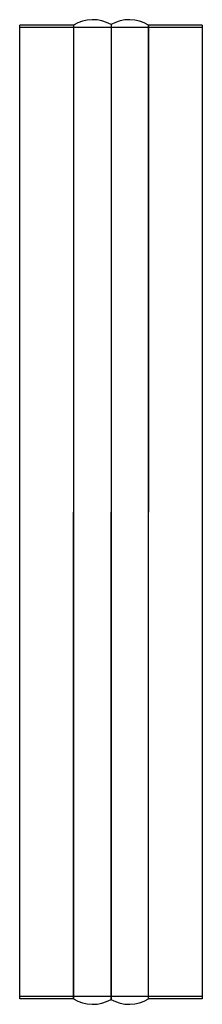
# Model space of a CAD drawing. Header units: millimetres. Extents: x -150 to 150, y -809 to 809.
import ezdxf

# ---------------------------------------------------------------- set-up
doc = ezdxf.new("R2010")
doc.units = ezdxf.units.MM
doc.layers.add('HIDDEN', color=7, linetype='Continuous')
doc.layers.add('THICK', color=7, linetype='Continuous')

msp = doc.modelspace()

# ---------------------------------------------------------------- linework, layer by layer
at = {"layer": 'HIDDEN'}
for p, q in [((150, 796), (-150, 796)), ((-61.6, 800), (-61.6, 0)), ((0, 801), (0, 0)), ((61.6, 0), (61.6, 800)), ((-61.6, 0), (-61.6, -800)), ((0, 0), (0, -801)), ((61.6, -800), (61.6, 0)), ((150, -796), (-150, -796))]:
    msp.add_line(p, q, dxfattribs=at)
at = {"layer": 'THICK'}
for p, q in [((-150, 0), (-150, 800)), ((-61.6, 800), (-150, 800)), ((-61.6, 800), (-61.6, 0)), ((0, 801), (0, 0)), ((61.6, 800), (61.6, 0)), ((150, 800), (61.6, 800)), ((150, 800), (150, 0)), ((150, 0), (150, -800)), ((-150, -800), (-150, 0)), ((-61.6, -800), (-61.6, 0)), ((0, -801), (0, 0)), ((61.6, -800), (61.6, 0)), ((-61.6, -800), (-150, -800)), ((150, -800), (61.6, -800))]:
    msp.add_line(p, q, dxfattribs=at)
for centre, start, end in [((-30, 749), 60, 121.7883), ((30, 749), 58.2117, 120), ((-30, -749), 238.2117, 300), ((30, -749), 240, 301.7883)]:
    msp.add_arc(centre, 60, start, end, dxfattribs=at)

doc.saveas('drawing.dxf')
